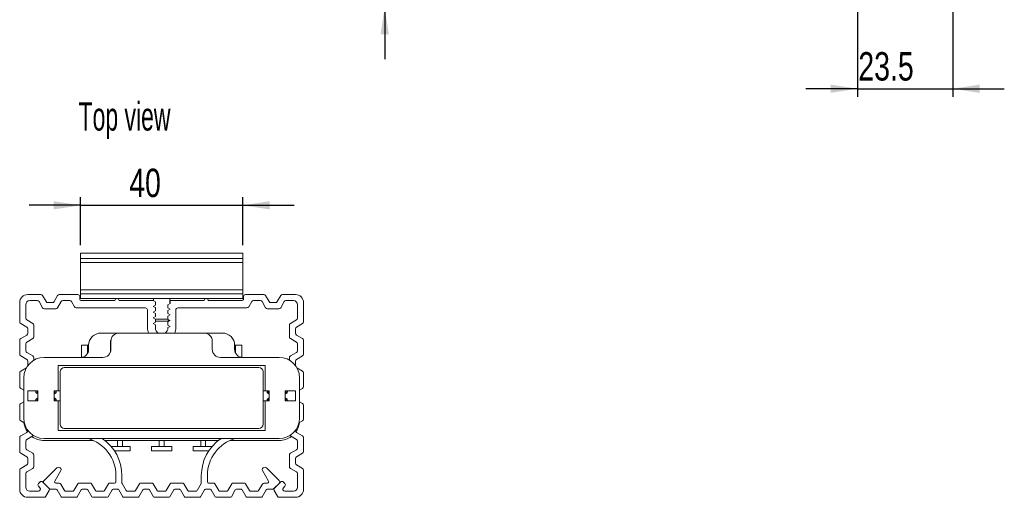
# Model space of a CAD drawing. Header units: millimetres. Extents: x 80 to 504, y 55 to 399.
# Tile 1 of 3: x 80 to 323, y 55 to 173. Entities that reach past the tile are written whole.
import ezdxf

# ---------------------------------------------------------------- set-up
doc = ezdxf.new("R2010")
doc.units = ezdxf.units.MM
doc.header["$LTSCALE"] = 2
doc.layers.add('AA', color=7, linetype='Continuous')
doc.styles.add('SLDTEXTSTYLE0', font='TXT', dxfattribs={"width": 0.605})
doc.styles.add('SLDTEXTSTYLE1', font='TXT', dxfattribs={"width": 0.75})
doc.dimstyles.new('SLDDIMSTYLE1', dxfattribs={"dimtxt": 7, "dimasz": 6.604, "dimexe": 0, "dimexo": 0.0625, "dimgap": 1.75, "dimtad": 1, "dimrnd": 1e-09, "dimzin": 12, "dimdsep": 46, "dimtxsty": 'SLDTEXTSTYLE1', "dimsah": 1, "dimcen": 0.09, "dimadec": 0, "dimazin": 3, "dimtfac": 1, "dimtmove": 0, "dimatfit": 0, "dimfxl": 1, "dimfrac": 2, "dimtolj": 1, "dimtzin": 12, "dimarcsym": 0})
doc.dimstyles.new('SLDDIMSTYLE2', dxfattribs={"dimtxt": 7, "dimasz": 6.604, "dimexe": 0, "dimexo": 0.0625, "dimgap": 1.75, "dimtad": 1, "dimdec": 0, "dimrnd": 1e-09, "dimzin": 12, "dimdsep": 46, "dimtxsty": 'SLDTEXTSTYLE1', "dimsah": 1, "dimcen": 0.09, "dimadec": 0, "dimazin": 3, "dimtfac": 1, "dimtmove": 0, "dimatfit": 0, "dimfxl": 1, "dimfrac": 2, "dimtolj": 1, "dimtzin": 12, "dimarcsym": 0})
doc.dimstyles.new('SLDDIMSTYLE3', dxfattribs={"dimtxt": 7, "dimasz": 6.604, "dimexe": 0, "dimexo": 0.0625, "dimgap": 1.75, "dimtad": 1, "dimdec": 1, "dimrnd": 1e-09, "dimzin": 12, "dimdsep": 46, "dimtxsty": 'SLDTEXTSTYLE1', "dimsah": 1, "dimcen": 0.09, "dimadec": 0, "dimazin": 3, "dimtfac": 1, "dimtmove": 0, "dimatfit": 0, "dimfxl": 1, "dimfrac": 2, "dimtolj": 1, "dimtzin": 12, "dimarcsym": 0})

# ---------------------------------------------------------------- blocks, each defined once
blk = doc.blocks.new('*D4')
at = {"layer": 'AA', "color": 7}
for p, q in [((170.11, 210.53), (170.11, 223.23)), ((152.11, 210.53), (172.11, 210.53)), ((170.11, 210.53), (170.11, 175.78)), ((134.86, 175.78), (172.11, 175.78)), ((170.11, 175.78), (170.11, 163.08))]:
    blk.add_line(p, q, dxfattribs=at)
for points in [[(170.11, 210.53), (171.12, 217.14), (169.09, 217.14)], [(170.11, 175.78), (169.09, 169.18), (171.12, 169.18)]]:
    blk.add_solid(points, dxfattribs=at)
at = {"layer": 'AA', "color": 7, "insert": (161.09, 186.69, -19.8), "char_height": 7, "attachment_point": 1, "rotation": 90, "style": 'SLDTEXTSTYLE1'}
blk.add_mtext('35', dxfattribs=at)
blk = doc.blocks.new('*D8')
at = {"layer": 'AA', "color": 7}
for p, q in [((286.69, 176.78), (286.69, 153.78)), ((310.19, 176.78), (310.19, 153.78)), ((286.69, 155.78), (273.99, 155.78)), ((286.69, 155.78), (310.19, 155.78)), ((310.19, 155.78), (322.89, 155.78))]:
    blk.add_line(p, q, dxfattribs=at)
for points in [[(286.69, 155.78), (280.09, 156.79), (280.09, 154.76)], [(310.19, 155.78), (316.8, 154.76), (316.8, 156.79)]]:
    blk.add_solid(points, dxfattribs=at)
at = {"layer": 'AA', "color": 7, "insert": (286.9, 164.8, 0.1), "char_height": 7, "attachment_point": 1, "style": 'SLDTEXTSTYLE1'}
blk.add_mtext('23.5', dxfattribs=at)
blk = doc.blocks.new('*D11')
at = {"layer": 'AA', "color": 7}
for p, q in [((95.11, 117.23), (95.11, 129.03)), ((135.11, 117.23), (135.11, 129.03)), ((95.11, 127.03), (82.41, 127.03)), ((95.11, 127.03), (135.11, 127.03)), ((135.11, 127.03), (147.81, 127.03))]:
    blk.add_line(p, q, dxfattribs=at)
for points in [[(95.11, 127.03), (88.5, 128.05), (88.5, 126.02)], [(135.11, 127.03), (141.71, 126.02), (141.71, 128.05)]]:
    blk.add_solid(points, dxfattribs=at)
at = {"layer": 'AA', "color": 7, "insert": (107.11, 136.06, 11.48), "char_height": 7, "attachment_point": 1, "style": 'SLDTEXTSTYLE1'}
blk.add_mtext('40', dxfattribs=at)

msp = doc.modelspace()

# ---------------------------------------------------------------- linework, layer by layer
at = {"color": 7, "linetype": 'Continuous', "lineweight": 15}
for p, q in [((95.109, 115.229), (135.109, 115.229)), ((95.109, 115.229), (95.109, 113.929)), ((135.109, 113.929), (135.109, 115.229)), ((95.109, 113.929), (135.109, 113.929)), ((95.109, 113.929), (95.109, 112.929)), ((135.109, 112.929), (95.109, 112.929)), ((95.109, 106.229), (95.109, 112.929)), ((135.109, 112.929), (135.109, 113.929)), ((135.109, 112.929), (135.109, 106.229)), ((85.32, 105.029), (82.109, 105.029)), ((85.753, 104.779), (86.619, 103.279)), ((88.598, 103.279), (89.464, 104.779)), ((94.409, 105.029), (89.897, 105.029)), ((94.909, 104.529), (94.909, 104.029)), ((95.109, 106.229), (135.109, 106.229)), ((95.109, 106.229), (95.109, 105.229)), ((135.109, 105.229), (95.109, 105.229)), ((95.109, 104.029), (95.109, 105.229)), ((135.109, 105.229), (135.109, 106.229)), ((135.109, 104.029), (135.109, 105.229)), ((135.309, 104.029), (135.309, 104.529)), ((140.32, 105.029), (135.809, 105.029)), ((140.753, 104.779), (141.619, 103.279)), ((143.598, 103.279), (144.464, 104.779)), ((148.109, 105.029), (144.897, 105.029)), ((80.109, 103.029), (80.109, 98.318)), ((81.609, 99.184), (81.609, 102.529)), ((82.609, 103.529), (84.454, 103.529)), ((85.753, 101.779), (84.887, 103.279)), ((87.052, 103.029), (88.165, 103.029)), ((90.33, 103.279), (89.464, 101.779)), ((92.454, 103.529), (90.763, 103.529)), ((93.637, 101.979), (92.887, 103.279)), ((135.109, 104.029), (95.109, 104.029)), ((103.609, 103.529), (95.409, 103.529)), ((113.009, 103.529), (104.609, 103.529)), ((113.009, 103.529), (113.559, 103.211)), ((113.559, 102.436), (113.009, 102.119)), ((113.009, 102.119), (113.559, 101.801)), ((113.109, 104.029), (113.109, 103.471)), ((113.109, 102.177), (113.109, 102.061)), ((113.559, 103.211), (113.559, 102.436)), ((116.659, 102.506), (117.209, 102.824)), ((116.659, 101.731), (116.659, 102.506)), ((117.109, 102.766), (117.109, 104.029)), ((117.209, 102.824), (117.209, 103.529)), ((125.609, 103.529), (117.209, 103.529)), ((134.809, 103.529), (126.609, 103.529)), ((137.33, 103.279), (136.58, 101.979)), ((139.454, 103.529), (137.763, 103.529)), ((140.753, 101.779), (139.887, 103.279)), ((142.052, 103.029), (143.165, 103.029)), ((145.33, 103.279), (144.464, 101.779)), ((145.763, 103.529), (147.609, 103.529)), ((148.609, 102.529), (148.609, 99.184)), ((150.109, 98.318), (150.109, 103.029)), ((86.186, 101.529), (89.031, 101.529)), ((94.07, 101.729), (111.109, 101.729)), ((111.609, 101.229), (111.609, 96.829)), ((113.559, 101.026), (113.009, 100.709)), ((113.009, 100.709), (113.559, 100.391)), ((113.559, 99.616), (113.009, 99.299)), ((113.109, 100.767), (113.109, 100.651)), ((113.559, 101.801), (113.559, 101.026)), ((113.559, 100.391), (113.559, 99.616)), ((117.209, 101.414), (116.659, 101.731)), ((116.659, 101.096), (117.209, 101.414)), ((116.659, 100.321), (116.659, 101.096)), ((117.209, 100.004), (116.659, 100.321)), ((116.659, 99.686), (117.209, 100.004)), ((116.659, 98.911), (116.659, 99.686)), ((117.109, 101.356), (117.109, 101.472)), ((117.109, 99.946), (117.109, 100.062)), ((118.609, 96.829), (118.609, 101.229)), ((119.109, 101.729), (136.147, 101.729)), ((141.186, 101.529), (144.031, 101.529)), ((81.859, 97.018), (80.359, 97.884)), ((81.859, 98.751), (83.359, 97.884)), ((83.609, 94.606), (83.609, 97.451)), ((113.009, 99.299), (113.559, 98.981)), ((113.559, 98.206), (113.009, 97.889)), ((113.009, 97.889), (113.559, 97.571)), ((113.109, 99.357), (113.109, 99.241)), ((113.559, 98.981), (113.559, 98.206)), ((113.559, 98.929), (116.659, 98.929)), ((113.559, 98.479), (113.609, 98.429)), ((113.559, 97.571), (113.559, 96.829)), ((113.609, 98.429), (115.109, 98.429)), ((115.109, 98.429), (116.609, 98.429)), ((116.609, 98.429), (116.933, 98.753)), ((117.209, 98.594), (116.659, 98.911)), ((116.659, 98.276), (117.209, 98.594)), ((116.659, 97.501), (116.659, 98.276)), ((117.209, 97.184), (116.659, 97.501)), ((116.659, 96.866), (117.209, 97.184)), ((146.609, 97.451), (146.609, 94.606)), ((146.859, 97.884), (148.359, 98.751)), ((149.859, 97.884), (148.359, 97.018)), ((80.359, 94.173), (81.859, 95.039)), ((82.109, 95.472), (82.109, 96.585)), ((100.109, 95.529), (104.609, 95.529)), ((104.609, 95.529), (125.609, 95.529)), ((116.659, 96.829), (116.659, 96.866)), ((125.609, 95.529), (130.109, 95.529)), ((148.109, 96.585), (148.109, 95.472)), ((148.359, 95.039), (149.859, 94.173)), ((80.109, 93.74), (80.109, 90.318)), ((81.609, 92.874), (81.609, 91.184)), ((83.359, 94.173), (81.859, 93.307)), ((95.359, 92.529), (95.359, 89.545)), ((95.359, 92.529), (96.859, 92.529)), ((96.859, 90.561), (96.859, 92.529)), ((97.109, 92.227), (96.859, 92.529)), ((97.109, 92.529), (97.109, 91.529)), ((102.459, 92.879), (102.459, 90.769)), ((102.609, 91.529), (102.609, 93.529)), ((127.609, 93.529), (127.609, 91.529)), ((133.109, 91.529), (133.109, 92.529)), ((133.359, 92.529), (133.109, 92.227)), ((133.359, 92.529), (133.359, 90.561)), ((133.359, 92.529), (134.859, 92.529)), ((134.859, 89.545), (134.859, 92.529)), ((148.359, 93.307), (146.859, 94.173)), ((148.609, 91.184), (148.609, 92.874)), ((150.109, 90.318), (150.109, 93.74)), ((81.859, 89.018), (80.359, 89.884)), ((81.859, 90.751), (83.359, 89.884)), ((96.859, 90.779), (96.963, 90.779)), ((133.359, 90.779), (133.255, 90.779)), ((146.859, 89.884), (148.359, 90.751)), ((149.859, 89.884), (148.359, 89.018)), ((82.109, 87.529), (82.109, 88.585)), ((83.609, 88.859), (83.609, 89.451)), ((86.109, 89.529), (100.609, 89.529)), ((89.609, 87.529), (140.609, 87.529)), ((89.609, 81.279), (89.609, 87.529)), ((129.609, 89.529), (144.109, 89.529)), ((140.609, 87.529), (140.609, 81.279)), ((146.609, 89.451), (146.609, 88.859)), ((148.109, 88.585), (148.109, 87.529)), ((80.109, 85.74), (80.109, 82.318)), ((80.359, 86.173), (81.748, 86.975)), ((90.109, 86.029), (90.109, 73.029)), ((139.109, 87.029), (91.109, 87.029)), ((140.109, 73.029), (140.109, 86.029)), ((148.469, 86.975), (149.859, 86.173)), ((150.109, 82.318), (150.109, 85.74)), ((81.109, 74.529), (81.109, 84.529)), ((149.109, 84.529), (149.109, 74.529)), ((81.109, 81.451), (80.359, 81.884)), ((82.109, 81.279), (82.109, 78.779)), ((84.609, 81.279), (82.109, 81.279)), ((82.109, 79.472), (82.109, 80.585)), ((84.409, 81.279), (84.409, 80.829)), ((84.609, 81.279), (84.609, 78.779)), ((89.609, 81.279), (88.609, 81.279)), ((88.609, 78.779), (88.609, 81.279)), ((88.809, 81.279), (88.809, 80.829)), ((90.109, 81.279), (89.609, 81.279)), ((140.609, 81.279), (140.109, 81.279)), ((140.609, 81.279), (141.609, 81.279)), ((141.409, 81.279), (141.409, 80.829)), ((141.609, 78.779), (141.609, 81.279)), ((145.609, 81.279), (145.609, 78.779)), ((148.109, 81.279), (145.609, 81.279)), ((145.809, 81.279), (145.809, 80.829)), ((148.109, 78.779), (148.109, 81.279)), ((148.109, 80.585), (148.109, 79.472)), ((149.859, 81.884), (149.109, 81.451)), ((80.109, 77.74), (80.109, 74.318)), ((80.359, 78.173), (81.109, 78.606)), ((82.109, 78.779), (84.609, 78.779)), ((84.409, 78.779), (84.409, 79.229)), ((88.609, 78.779), (89.609, 78.779)), ((88.809, 78.779), (88.809, 79.229)), ((89.609, 71.529), (89.609, 78.779)), ((89.609, 78.779), (90.109, 78.779)), ((140.609, 78.779), (140.109, 78.779)), ((140.609, 78.779), (140.609, 71.529)), ((141.609, 78.779), (140.609, 78.779)), ((141.409, 79.229), (141.409, 78.779)), ((145.609, 78.779), (148.109, 78.779)), ((145.809, 78.779), (145.809, 79.229)), ((149.109, 78.606), (149.859, 78.173)), ((150.109, 74.318), (150.109, 77.74)), ((81.244, 73.373), (80.359, 73.884)), ((149.859, 73.884), (148.973, 73.373)), ((80.359, 70.173), (81.859, 71.039)), ((82.109, 71.472), (82.109, 71.529)), ((140.609, 71.529), (89.609, 71.529)), ((91.109, 72.029), (139.109, 72.029)), ((148.109, 71.529), (148.109, 71.472)), ((148.359, 71.039), (149.859, 70.173)), ((80.109, 69.74), (80.109, 66.318)), ((81.609, 68.874), (81.609, 67.184)), ((83.359, 70.173), (81.859, 69.307)), ((144.109, 69.529), (86.109, 69.529)), ((98.3, 69.029), (86.109, 69.029)), ((129.072, 69.029), (101.146, 69.029)), ((104.259, 67.529), (104.259, 69.029)), ((105.459, 69.029), (105.459, 67.529)), ((114.509, 67.529), (114.509, 69.029)), ((115.709, 69.029), (115.709, 67.529)), ((124.759, 67.529), (124.759, 69.029)), ((125.959, 69.029), (125.959, 67.529)), ((144.109, 69.029), (131.917, 69.029)), ((148.359, 69.307), (146.859, 70.173)), ((148.609, 67.184), (148.609, 68.874)), ((150.109, 66.318), (150.109, 69.74)), ((81.859, 65.018), (80.359, 65.884)), ((81.859, 66.751), (83.359, 65.884)), ((102.7, 67.529), (107.359, 67.529)), ((103.456, 66.529), (107.359, 66.529)), ((107.359, 67.529), (107.359, 66.529)), ((112.609, 67.529), (112.609, 66.529)), ((112.609, 67.529), (117.609, 67.529)), ((112.609, 66.529), (117.609, 66.529)), ((117.609, 67.529), (117.609, 66.529)), ((127.518, 67.529), (122.859, 67.529)), ((122.859, 67.529), (122.859, 66.529)), ((122.859, 66.529), (126.761, 66.529)), ((146.859, 65.884), (148.359, 66.751)), ((149.859, 65.884), (148.359, 65.018)), ((82.109, 63.472), (82.109, 64.585)), ((83.609, 62.606), (83.609, 65.451)), ((146.609, 65.451), (146.609, 62.606)), ((148.109, 64.585), (148.109, 63.472)), ((80.109, 61.74), (80.109, 57.029)), ((80.359, 62.173), (81.859, 63.039)), ((81.609, 57.529), (81.609, 60.874)), ((83.359, 62.173), (81.859, 61.307)), ((89.27, 62.329), (86.12, 59.179)), ((88.752, 58.979), (90.267, 61.604)), ((89.873, 62.409), (90.084, 62.287)), ((139.95, 61.604), (141.465, 58.979)), ((140.133, 62.287), (140.344, 62.409)), ((144.097, 59.179), (140.948, 62.329)), ((148.359, 61.307), (146.859, 62.173)), ((148.359, 63.039), (149.859, 62.173)), ((148.609, 60.874), (148.609, 57.529)), ((150.109, 57.029), (150.109, 61.74)), ((84.735, 58.443), (85.088, 58.797)), ((87.292, 57.3), (85.796, 58.797)), ((86.12, 58.472), (87.417, 57.175)), ((89.012, 58.529), (89.831, 58.529)), ((91.188, 56.679), (90.264, 58.279)), ((94.411, 58.379), (93.429, 56.679)), ((97.547, 58.529), (94.67, 58.529)), ((98.788, 56.679), (97.807, 58.379)), ((102.011, 58.379), (101.029, 56.679)), ((102.27, 58.529), (103.52, 58.529)), ((103.82, 58.829), (103.82, 60.403)), ((105.32, 58.609), (105.32, 60.403)), ((106.388, 56.679), (105.36, 58.459)), ((109.611, 58.379), (108.629, 56.679)), ((112.747, 58.529), (109.87, 58.529)), ((113.988, 56.679), (113.007, 58.379)), ((117.211, 58.379), (116.229, 56.679)), ((120.347, 58.529), (117.47, 58.529)), ((121.588, 56.679), (120.607, 58.379)), ((124.857, 58.459), (123.829, 56.679)), ((124.897, 60.403), (124.897, 58.609)), ((126.397, 60.403), (126.397, 58.829)), ((126.697, 58.529), (127.947, 58.529)), ((129.188, 56.679), (128.207, 58.379)), ((132.411, 58.379), (131.429, 56.679)), ((135.547, 58.529), (132.67, 58.529)), ((136.788, 56.679), (135.807, 58.379)), ((139.953, 58.279), (139.029, 56.679)), ((140.386, 58.529), (141.206, 58.529)), ((142.8, 57.175), (144.097, 58.472)), ((144.422, 58.797), (142.925, 57.3)), ((145.129, 58.797), (145.482, 58.443)), ((84.735, 56.529), (82.609, 56.529)), ((85.088, 57.382), (84.735, 57.736)), ((87.371, 56.697), (86.553, 55.279)), ((89.081, 57.029), (87.77, 57.029)), ((89.34, 56.879), (90.322, 55.179)), ((91.448, 56.529), (93.169, 56.529)), ((94.295, 55.179), (95.277, 56.879)), ((96.681, 57.029), (95.536, 57.029)), ((96.94, 56.879), (97.922, 55.179)), ((99.048, 56.529), (100.769, 56.529)), ((101.895, 55.179), (102.877, 56.879)), ((104.281, 57.029), (103.136, 57.029)), ((104.54, 56.879), (105.522, 55.179)), ((106.648, 56.529), (108.369, 56.529)), ((109.495, 55.179), (110.477, 56.879)), ((111.881, 57.029), (110.736, 57.029)), ((112.14, 56.879), (113.122, 55.179)), ((114.248, 56.529), (115.969, 56.529)), ((117.095, 55.179), (118.077, 56.879)), ((119.481, 57.029), (118.336, 57.029)), ((119.74, 56.879), (120.722, 55.179)), ((121.848, 56.529), (123.569, 56.529)), ((124.695, 55.179), (125.677, 56.879)), ((127.081, 57.029), (125.936, 57.029)), ((127.34, 56.879), (128.322, 55.179)), ((129.448, 56.529), (131.169, 56.529)), ((132.295, 55.179), (133.277, 56.879)), ((134.681, 57.029), (133.536, 57.029)), ((134.94, 56.879), (135.922, 55.179)), ((137.048, 56.529), (138.769, 56.529)), ((139.895, 55.179), (140.877, 56.879)), ((142.447, 57.029), (141.136, 57.029)), ((143.664, 55.279), (142.846, 56.697)), ((145.482, 57.736), (145.129, 57.382)), ((147.609, 56.529), (145.482, 56.529)), ((82.109, 55.029), (86.12, 55.029)), ((90.582, 55.029), (94.035, 55.029)), ((98.182, 55.029), (101.635, 55.029)), ((105.782, 55.029), (109.235, 55.029)), ((113.382, 55.029), (116.835, 55.029)), ((120.982, 55.029), (124.435, 55.029)), ((128.582, 55.029), (132.035, 55.029)), ((136.182, 55.029), (139.635, 55.029)), ((144.097, 55.029), (148.109, 55.029))]:
    msp.add_line(p, q, dxfattribs=at)
at = {"color": 7, "linetype": 'Continuous', "lineweight": 15, "flags": 128}
for points in [[(102.629, 93.814), (102.536, 93.513), (102.459, 92.879)], [(84.609, 80.479), (84.473, 80.618), (84.278, 80.729)], [(88.939, 80.729), (88.744, 80.618), (88.609, 80.479)], [(141.609, 80.479), (141.473, 80.618), (141.278, 80.729)], [(145.939, 80.729), (145.744, 80.618), (145.609, 80.479)], [(84.278, 79.329), (84.473, 79.44), (84.609, 79.579)], [(88.609, 79.579), (88.744, 79.44), (88.939, 79.329)], [(141.278, 79.329), (141.473, 79.44), (141.609, 79.579)], [(145.609, 79.579), (145.744, 79.44), (145.939, 79.329)]]:
    msp.add_lwpolyline(points, dxfattribs=at)
at = {"color": 7, "linetype": 'Continuous', "lineweight": 15}
for centre, radius, start, end in [((82.109, 103.029), 2, 90, 180), ((85.32, 104.529), 0.5, 30, 90), ((89.897, 104.529), 0.5, 90, 150), ((94.409, 104.529), 0.5, 0, 90), ((135.809, 104.529), 0.5, 90, 180), ((140.32, 104.529), 0.5, 30, 90), ((144.897, 104.529), 0.5, 90, 150), ((148.109, 103.029), 2, 0, 90), ((82.609, 102.529), 1, 90, 180), ((84.454, 103.029), 0.5, 30, 90), ((87.052, 103.529), 0.5, 210, 270), ((88.165, 103.529), 0.5, 270, 330), ((90.763, 103.029), 0.5, 90, 150), ((92.454, 103.029), 0.5, 30, 90), ((94.07, 102.229), 0.5, 210, 270), ((95.409, 104.029), 0.5, 180, 270), ((104.109, 103.529), 0.5, 0, 180), ((126.109, 103.529), 0.5, 360, 180), ((134.809, 104.029), 0.5, 270, 0), ((136.147, 102.229), 0.5, 270, 330), ((137.763, 103.029), 0.5, 90, 150), ((139.454, 103.029), 0.5, 30, 90), ((142.052, 103.529), 0.5, 210, 270), ((143.165, 103.529), 0.5, 270, 330), ((145.763, 103.029), 0.5, 90, 150), ((147.609, 102.529), 1, 0, 90), ((86.186, 102.029), 0.5, 210, 270), ((89.031, 102.029), 0.5, 270, 330), ((111.109, 101.229), 0.5, 0, 90), ((119.109, 101.229), 0.5, 90, 180), ((141.186, 102.029), 0.5, 210, 270), ((144.031, 102.029), 0.5, 270, 330), ((80.609, 98.318), 0.5, 180, 240), ((82.109, 99.184), 0.5, 180, 240), ((83.109, 97.451), 0.5, 360, 60), ((147.109, 97.451), 0.5, 120, 180), ((148.109, 99.184), 0.5, 300, 360), ((149.609, 98.318), 0.5, 300, 0), ((81.609, 96.585), 0.5, 0, 60), ((81.609, 95.472), 0.5, 300, 0), ((100.109, 92.529), 3, 90, 180), ((104.609, 93.529), 2, 90, 180), ((115.109, 96.829), 3.5, 180, 201.80388), ((115.109, 96.829), 1.55, 180, 237.00411), ((115.109, 96.829), 1.55, 302.99589, 0), ((115.109, 96.829), 3.5, 338.19612, 0), ((125.609, 93.529), 2, 0, 90), ((130.109, 92.529), 3, 0, 90), ((148.609, 96.585), 0.5, 120, 180), ((148.609, 95.472), 0.5, 180, 240), ((80.609, 93.74), 0.5, 120, 180), ((82.109, 92.874), 0.5, 120, 180), ((83.109, 94.606), 0.5, 300, 360), ((147.109, 94.606), 0.5, 180, 240), ((148.109, 92.874), 0.5, 0, 60), ((149.609, 93.74), 0.5, 360, 60), ((80.609, 90.318), 0.5, 180, 240), ((82.109, 91.184), 0.5, 180, 240), ((83.109, 89.451), 0.5, 360, 60), ((95.109, 91.529), 2, 270, 0), ((100.609, 91.529), 2, 270, 0), ((129.609, 91.529), 2, 180, 270), ((135.109, 91.529), 2, 180, 270), ((147.109, 89.451), 0.5, 120, 180), ((148.109, 91.184), 0.5, 300, 0), ((149.609, 90.318), 0.5, 300, 0), ((86.109, 84.529), 5, 90, 180), ((81.609, 88.585), 0.5, 360, 60), ((144.109, 84.529), 5, 0, 90), ((148.609, 88.585), 0.5, 120, 180), ((80.609, 85.74), 0.5, 120, 180), ((91.109, 86.029), 1, 90, 180), ((139.109, 86.029), 1, 0, 90), ((149.609, 85.74), 0.5, 360, 60), ((80.609, 82.318), 0.5, 180, 240), ((84.609, 81.029), 0.5, 150, 195.47029), ((84.368, 80.962), 0.25, 195.47029, 248.95766), ((83.809, 80.029), 1, 36.8699, 53.1301), ((89.409, 80.029), 1, 126.8699, 143.1301), ((88.85, 80.962), 0.25, 291.04234, 344.52971), ((88.609, 81.029), 0.5, 344.52971, 30), ((141.609, 81.029), 0.5, 150, 195.47029), ((141.368, 80.962), 0.25, 195.47029, 248.95766), ((140.809, 80.029), 1, 36.8699, 53.1301), ((146.409, 80.029), 1, 126.8699, 143.1301), ((145.85, 80.962), 0.25, 291.04234, 344.52971), ((145.609, 81.029), 0.5, 344.52971, 30), ((149.609, 82.318), 0.5, 300, 0), ((80.609, 77.74), 0.5, 120, 180), ((84.609, 79.029), 0.5, 164.52971, 210), ((84.368, 79.096), 0.25, 111.04234, 164.52971), ((83.809, 80.029), 1, 306.8699, 323.1301), ((89.409, 80.029), 1, 216.8699, 233.1301), ((88.85, 79.096), 0.25, 15.47029, 68.95766), ((88.609, 79.029), 0.5, 330, 15.47029), ((141.609, 79.029), 0.5, 164.52971, 210), ((141.368, 79.096), 0.25, 111.04234, 164.52971), ((140.809, 80.029), 1, 306.8699, 323.1301), ((146.409, 80.029), 1, 216.8699, 233.1301), ((145.85, 79.096), 0.25, 15.47029, 68.95766), ((145.609, 79.029), 0.5, 330, 15.47029), ((149.609, 77.74), 0.5, 360, 60), ((80.609, 74.318), 0.5, 180, 240), ((86.109, 74.529), 5, 180, 270), ((86.109, 74.029), 5, 186.8699, 214.87749), ((91.109, 73.029), 1, 180, 270), ((139.109, 73.029), 1, 270, 0), ((144.109, 74.529), 5, 270, 0), ((144.109, 74.029), 5, 325.12289, 353.12982), ((149.609, 74.318), 0.5, 300, 0), ((81.609, 71.472), 0.5, 300, 0), ((148.609, 71.472), 0.5, 180, 240), ((80.609, 69.74), 0.5, 120, 180), ((82.109, 68.874), 0.5, 120, 180), ((86.109, 74.029), 5, 233.1301, 270), ((83.109, 70.606), 0.5, 300, 318.37832), ((94.32, 60.403), 9.5, 0, 73.87242), ((94.32, 60.403), 11, 360, 56.06264), ((135.897, 60.403), 11, 123.93736, 180), ((135.897, 60.403), 9.5, 106.12758, 180), ((144.109, 74.029), 5, 270, 306.87015), ((147.109, 70.606), 0.5, 221.61924, 240), ((148.109, 68.874), 0.5, 0, 60), ((149.609, 69.74), 0.5, 360, 60), ((80.609, 66.318), 0.5, 180, 240), ((82.109, 67.184), 0.5, 180, 240), ((83.109, 65.451), 0.5, 360, 60), ((147.109, 65.451), 0.5, 120, 180), ((148.109, 67.184), 0.5, 300, 0), ((149.609, 66.318), 0.5, 300, 0), ((81.609, 64.585), 0.5, 360, 60), ((81.609, 63.472), 0.5, 300, 0), ((148.609, 64.585), 0.5, 120, 180), ((148.609, 63.472), 0.5, 180, 240), ((80.609, 61.74), 0.5, 120, 180), ((82.109, 60.874), 0.5, 120, 180), ((83.109, 62.606), 0.5, 300, 360), ((89.623, 61.976), 0.5, 60, 135), ((89.834, 61.854), 0.5, 330, 60), ((140.383, 61.854), 0.5, 120, 210), ((140.594, 61.976), 0.5, 45, 120), ((147.109, 62.606), 0.5, 180, 240), ((148.109, 60.874), 0.5, 360, 60), ((149.609, 61.74), 0.5, 360, 60), ((85.088, 58.089), 0.5, 135, 225), ((85.442, 58.443), 0.5, 45, 135), ((86.473, 58.826), 0.5, 135, 225), ((89.012, 58.829), 0.3, 150, 270), ((89.831, 58.029), 0.5, 30, 90), ((94.67, 58.229), 0.3, 90, 150), ((97.547, 58.229), 0.3, 30, 90), ((102.27, 58.229), 0.3, 90, 150), ((103.52, 58.829), 0.3, 270, 0), ((105.62, 58.609), 0.3, 180, 210), ((109.87, 58.229), 0.3, 90, 150), ((112.747, 58.229), 0.3, 30, 90), ((117.47, 58.229), 0.3, 90, 150), ((120.347, 58.229), 0.3, 30, 90), ((124.597, 58.609), 0.3, 330, 360), ((126.697, 58.829), 0.3, 180, 270), ((127.947, 58.229), 0.3, 30, 90), ((132.67, 58.229), 0.3, 90, 150), ((135.547, 58.229), 0.3, 30, 90), ((140.386, 58.029), 0.5, 90, 150), ((141.206, 58.829), 0.3, 270, 30), ((143.744, 58.826), 0.5, 315, 45), ((144.775, 58.443), 0.5, 45, 135), ((145.129, 58.089), 0.5, 315, 45), ((82.109, 57.029), 2, 180, 270), ((82.609, 57.529), 1, 180, 270), ((84.735, 57.029), 0.5, 270, 45), ((86.938, 56.947), 0.5, 330, 45), ((87.77, 57.529), 0.5, 225, 270), ((89.081, 56.729), 0.3, 30, 90), ((91.448, 56.829), 0.3, 210, 270), ((93.169, 56.829), 0.3, 270, 330), ((95.536, 56.729), 0.3, 90, 150), ((96.681, 56.729), 0.3, 30, 90), ((99.048, 56.829), 0.3, 210, 270), ((100.769, 56.829), 0.3, 270, 330), ((103.136, 56.729), 0.3, 90, 150), ((104.281, 56.729), 0.3, 30, 90), ((106.648, 56.829), 0.3, 210, 270), ((108.369, 56.829), 0.3, 270, 330), ((110.736, 56.729), 0.3, 90, 150), ((111.881, 56.729), 0.3, 30, 90), ((114.248, 56.829), 0.3, 210, 270), ((115.969, 56.829), 0.3, 270, 330), ((118.336, 56.729), 0.3, 90, 150), ((119.481, 56.729), 0.3, 30, 90), ((121.848, 56.829), 0.3, 210, 270), ((123.569, 56.829), 0.3, 270, 330), ((125.936, 56.729), 0.3, 90, 150), ((127.081, 56.729), 0.3, 30, 90), ((129.448, 56.829), 0.3, 210, 270), ((131.169, 56.829), 0.3, 270, 330), ((133.536, 56.729), 0.3, 90, 150), ((134.681, 56.729), 0.3, 30, 90), ((137.048, 56.829), 0.3, 210, 270), ((138.769, 56.829), 0.3, 270, 330), ((141.136, 56.729), 0.3, 90, 150), ((142.447, 57.529), 0.5, 270, 315), ((143.279, 56.947), 0.5, 135, 210), ((145.482, 57.029), 0.5, 135, 270), ((147.609, 57.529), 1, 270, 0), ((148.109, 57.029), 2, 270, 0), ((86.12, 55.529), 0.5, 270, 330), ((90.582, 55.329), 0.3, 210, 270), ((94.035, 55.329), 0.3, 270, 330), ((98.182, 55.329), 0.3, 210, 270), ((101.635, 55.329), 0.3, 270, 330), ((105.782, 55.329), 0.3, 210, 270), ((109.235, 55.329), 0.3, 270, 330), ((113.382, 55.329), 0.3, 210, 270), ((116.835, 55.329), 0.3, 270, 330), ((120.982, 55.329), 0.3, 210, 270), ((124.435, 55.329), 0.3, 270, 330), ((128.582, 55.329), 0.3, 210, 270), ((132.035, 55.329), 0.3, 270, 330), ((136.182, 55.329), 0.3, 210, 270), ((139.635, 55.329), 0.3, 270, 330), ((144.097, 55.529), 0.5, 210, 270)]:
    msp.add_arc(centre, radius, start, end, dxfattribs=at)

# ---------------------------------------------------------------- texts
at = {"layer": 'AA', "color": 7, "insert": (94.624, 152.46), "char_height": 7, "attachment_point": 1, "style": 'SLDTEXTSTYLE0'}
msp.add_mtext('Top view', dxfattribs=at)

# ---------------------------------------------------------------- dimensions: what is measured, and where the dimension line sits
at = {"layer": 'AA', "color": 7}
dim = msp.add_linear_dim(base=(170.109, 175.781), p1=(150.109, 210.531), p2=(132.859, 175.781), angle=90, dimstyle='SLDDIMSTYLE2', dxfattribs=at)
dim.commit()
dim.dimension.update_dxf_attribs({"geometry": '*D4', "text_midpoint": (170.109, 194.705), "dimtype": 160})
for base, p1, p2, dimstyle, picture, middle in [((310.193, 155.775), (286.693, 178.781), (310.193, 178.781), 'SLDDIMSTYLE3', '*D8', (298.793, 155.775)), ((135.109, 127.033), (95.109, 115.229), (135.109, 115.229), 'SLDDIMSTYLE1', '*D11', (115.131, 127.033))]:
    dim = msp.add_linear_dim(base=base, p1=p1, p2=p2, dimstyle=dimstyle, dxfattribs=at)
    dim.commit()
    dim.dimension.update_dxf_attribs({"geometry": picture, "text_midpoint": middle, "dimtype": 160})

doc.saveas('drawing.dxf')
